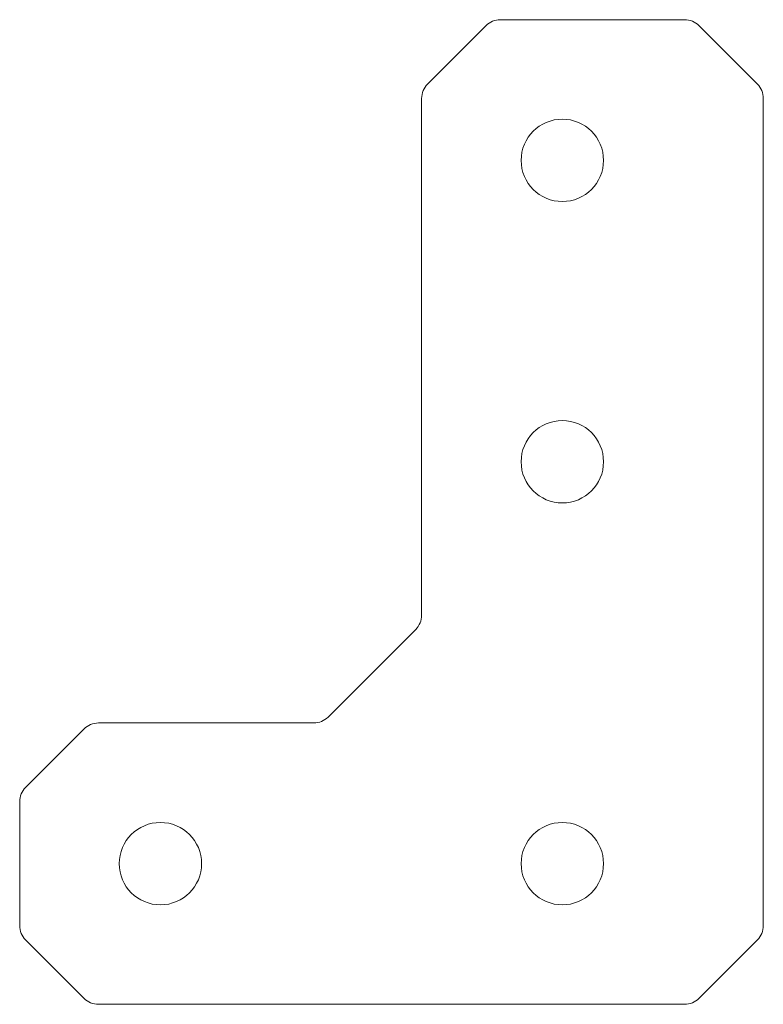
# Model space of a CAD drawing. Header units: millimetres. Extents: x -37 to 0, y 0 to 49.
import ezdxf

# ---------------------------------------------------------------- set-up
doc = ezdxf.new("R2010")
doc.units = ezdxf.units.MM

msp = doc.modelspace()

# ---------------------------------------------------------------- linework, layer by layer
at = {"color": 7, "linetype": 'Continuous', "lineweight": 15}
for p, q in [((-13.793, 48.707), (-16.707, 45.793)), ((-3.914, 49), (-13.086, 49)), ((-0.293, 45.793), (-3.207, 48.707)), ((-17, 45.086), (-17, 19.364)), ((0, 3.914), (0, 45.086)), ((-17.293, 18.657), (-21.657, 14.293)), ((-22.364, 14), (-33.086, 14)), ((-33.793, 13.707), (-36.707, 10.793)), ((-37, 10.086), (-37, 3.914)), ((-36.707, 3.207), (-33.793, 0.293)), ((-3.207, 0.293), (-0.293, 3.207)), ((-33.086, 0), (-3.914, 0))]:
    msp.add_line(p, q, dxfattribs=at)
for centre in [(-10, 42), (-10, 27), (-30, 7), (-10, 7)]:
    msp.add_circle(centre, 2.05, dxfattribs=at)
for centre, start, end in [((-13.086, 48), 90, 135), ((-3.914, 48), 45, 90), ((-16, 45.086), 135, 180), ((-1, 45.086), 0, 45), ((-18, 19.364), 315, 0), ((-22.364, 15), 270, 315), ((-33.086, 13), 90, 135), ((-36, 10.086), 135, 180), ((-36, 3.914), 180, 225), ((-1, 3.914), 315, 0), ((-33.086, 1), 225, 270), ((-3.914, 1), 270, 315)]:
    msp.add_arc(centre, 1, start, end, dxfattribs=at)

doc.saveas('drawing.dxf')
